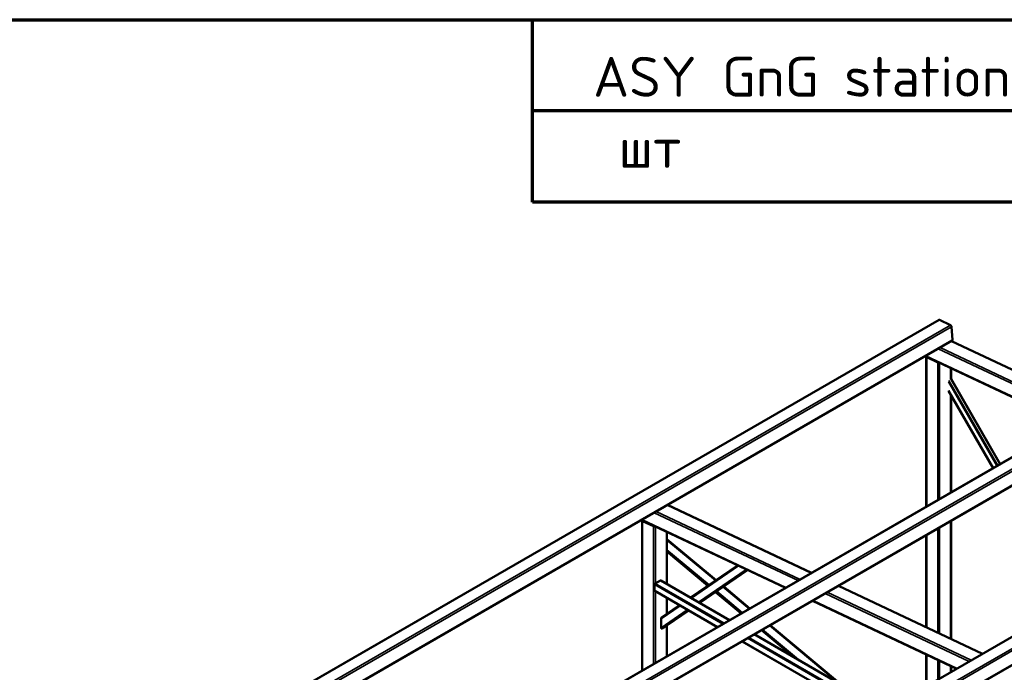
# Model space of a CAD drawing. Header units: millimetres. Extents: x 200 to 14650, y 200 to 10300.
# Tile 4 of 5: x 4403 to 8716, y 7438 to 10300. Entities that reach past the tile are written whole.
import ezdxf

# ---------------------------------------------------------------- set-up
doc = ezdxf.new("R2010")
doc.units = ezdxf.units.MM
doc.header["$LTSCALE"] = 50
for name, color, linetype, lineweight in [('Border (ISO)', 7, 'Continuous', 70), ('Symbol (ISO)', 7, 'Continuous', 25), ('Visible (ISO)', 7, 'Continuous', 50), ('Visible Narrow (ISO)', 7, 'Continuous', 35)]:
    doc.layers.add(name, color=color, linetype=linetype, lineweight=lineweight)
doc.styles.add('Note Text (DIN)', font='isocpeur.ttf')

# ---------------------------------------------------------------- blocks, each defined once
blk = doc.blocks.new('Borders right top border')
at = {"layer": 'Border (ISO)'}
for p, q in [((4, 206), (293, 206)), ((133, 190), (133, 206)), ((233, 198), (133, 198)), ((233, 190), (133, 190))]:
    blk.add_line(p, q, dxfattribs=at)

msp = doc.modelspace()

# ---------------------------------------------------------------- linework, layer by layer
at = {"layer": 'Visible (ISO)'}
for p, q in [((8430.5, 8983.5), (4612.1, 6778.9)), ((8433.1, 8983.4), (8481, 8960.8)), ((8485.6, 8953.7), (8490, 8895.9)), ((8488.7, 8892.7), (4670.4, 6688.1)), ((8485, 8890.5), (9116.1, 8592.4)), ((8373.7, 8823.6), (9002.3, 8526.7)), ((8374.8, 8821.7), (8374.8, 8164.4)), ((8424.6, 8796.8), (8376.6, 8819.5)), ((8378.7, 8820.8), (8426.8, 8798)), ((8483, 8772), (8483, 8724.7)), ((8483, 8725.2), (8698.8, 8351.4)), ((8471.8, 8672), (8667.4, 8333.3)), ((9180.1, 8629.4), (5361.8, 6424.8)), ((8483, 8652.7), (8483, 8226.8)), ((9238.4, 8538.5), (5420, 6334)), ((9929.8, 8275.2), (6111.4, 6070.7)), ((9988, 8184.4), (6169.7, 5979.9)), ((7240.5, 8172), (7871.6, 7873.9)), ((7129.2, 8105.1), (7757.8, 7808.2)), ((7130.3, 8103.1), (7130.3, 7445.9)), ((7180.1, 8078.3), (7132.1, 8101)), ((7134.2, 8102.2), (7182.3, 8079.5)), ((8483, 8102.4), (8483, 7585.1)), ((7238.5, 8053.5), (7238.5, 7825.5)), ((8374.8, 8039.9), (8374.8, 7636.2)), ((7453.5, 7842.2), (7238.5, 8021.5)), ((7418.1, 7817.9), (7238.5, 7967.6)), ((7548.1, 7907.2), (7342.1, 7765.6)), ((7592.1, 7886.5), (7382.4, 7742.4)), ((7184.4, 7796.6), (7184.4, 7822.7)), ((7187.2, 7827.6), (7209.8, 7840.6)), ((7211.8, 7840.8), (7513.1, 7666.9)), ((7602.1, 7718.3), (7487, 7814.3)), ((7990.2, 7817.9), (8621.3, 7519.8)), ((7185.2, 7794.7), (7459.9, 7636.1)), ((7563.9, 7696.2), (7451.6, 7789.9)), ((7293.5, 7732.2), (7215.3, 7678.5)), ((7238.5, 7764), (7238.5, 7694.4)), ((7876.4, 7752.2), (8507.5, 7454)), ((7333.7, 7709), (7238.3, 7643.4)), ((7212.7, 7672.2), (7212.7, 7633.4)), ((7215.5, 7630.2), (7238.1, 7643.3)), ((7238.5, 7643.5), (7238.5, 7508.3)), ((8002.4, 7384.4), (7690.3, 7644.7)), ((7620.9, 7604.7), (8194.6, 7273.4)), ((7792.5, 7505.6), (7652.1, 7622.7)), ((7567.6, 7573.9), (8141.4, 7242.7)), ((8374.8, 7516.7), (8374.8, 7377.5)), ((8483, 7465.6), (8483, 7439.9))]:
    msp.add_line(p, q, dxfattribs=at)
for centre, major_axis, ratio, start_param, end_param in [((8433.5, 8978.3), (-3, 5.2), 0.57735, 5.588544, 6.283185), ((8481.4, 8955.7), (3, -5.2), 0.57735, 0.876155, 2.446952), ((8485.7, 8897.9), (3, -5.2), 0.57735, 0, 0.876155), ((8376.6, 8828.9), (-2.99, -5.22), 0.57734, 5.701161, 6.328701), ((8380.8, 8822), (-6, -0.43), 0.522879, 5.855655, 7.030777), ((8380.8, 8822), (3, 0.22), 0.522879, 3.198579, 3.889184), ((8428.9, 8799.3), (6, 0.43), 0.522879, 3.889184, 5.064306), ((8428.9, 8799.3), (-3, -0.22), 0.522879, 0.747592, 1.438197), ((7132.1, 8110.4), (-2.99, -5.22), 0.57734, 5.701161, 6.328701), ((7136.3, 8103.5), (-6, -0.43), 0.522879, 5.855655, 7.030777), ((7136.3, 8103.5), (3, 0.22), 0.522879, 3.198579, 3.889184), ((7184.4, 8080.7), (6, 0.43), 0.522879, 3.889184, 5.064306), ((7184.4, 8080.7), (-3, -0.22), 0.522879, 0.747592, 1.438197), ((7187.2, 7824.3), (2, 3.46), 0.57735, 0.785398, 2.356194), ((7209.8, 7837.4), (2, 3.46), 0.57735, 0, 0.785398), ((7187.2, 7798.2), (-2, -3.46), 0.57735, 5.497787, 6.283185), ((7215.5, 7673.8), (1.22, 5.07), 0.503023, 0.509414, 2.016214), ((7238.1, 7648.1), (-1.22, -5.07), 0.503023, 0.445418, 0.509414), ((7215.5, 7635.1), (-1.22, -5.07), 0.503023, 5.157807, 6.728603)]:
    msp.add_ellipse(centre, major_axis=major_axis, ratio=ratio, start_param=start_param, end_param=end_param, dxfattribs=at)
at = {"layer": 'Visible Narrow (ISO)'}
for p, q in [((8433.1, 8983.4), (4614.7, 6778.8)), ((8481, 8960.8), (4662.6, 6756.2)), ((8485.6, 8953.7), (4667.2, 6749.1)), ((8490, 8895.9), (4671.6, 6691.3)), ((9114.5, 8591.5), (8483.4, 8889.6)), ((8426.4, 8856.7), (9057.5, 8558.5)), ((9066.4, 8563.7), (8435.3, 8861.8)), ((9004.4, 8527.9), (8373.3, 8826)), ((8376.6, 8819.5), (8376.6, 8165.4)), ((8378.7, 8821.3), (8378.7, 8820.8)), ((8418.8, 8802.3), (8419.2, 8801.6)), ((8424.6, 8796.8), (8424.6, 8193.2)), ((8427.6, 8798.2), (8427.9, 8797.7)), ((8433.1, 8795.5), (8433.1, 8198.1)), ((8481.2, 8772.8), (8481.2, 8721.6)), ((8474.1, 8717.6), (8688.8, 8345.7)), ((8482.4, 8722.9), (8697.3, 8350.6)), ((8471.3, 8711.3), (8684, 8342.9)), ((8471.3, 8674.4), (8668, 8333.7)), ((9182.8, 8629.3), (5364.4, 6424.7)), ((8481.2, 8655.7), (8481.2, 8225.8)), ((9230.6, 8606.6), (5412.3, 6402.1)), ((9235.3, 8599.5), (5416.9, 6395)), ((9239.6, 8541.7), (5421.2, 6337.2)), ((9932.4, 8275.1), (6114, 6070.6)), ((9980.3, 8252.5), (6161.9, 6048)), ((9984.9, 8245.4), (6166.5, 6040.9)), ((9989.3, 8187.6), (6170.9, 5983.1)), ((7870, 7872.9), (7238.9, 8171.1)), ((7181.9, 8138.1), (7813, 7840)), ((7821.9, 7845.2), (7190.8, 8143.3)), ((7759.9, 7809.4), (7128.8, 8107.5)), ((7132.1, 8101), (7132.1, 7446.9)), ((7134.2, 8102.7), (7134.2, 8102.2)), ((7180.1, 8078.3), (7180.1, 7474.6)), ((7182.3, 8080), (7182.3, 8079.5)), ((7188.6, 8077), (7188.6, 7828.4)), ((8424.6, 8068.7), (8424.6, 7612.7)), ((8433.1, 8073.6), (8433.1, 7608.6)), ((8481.2, 8101.4), (8481.2, 7585.9)), ((7236.7, 8054.3), (7236.7, 7826.5)), ((8376.6, 8041), (8376.6, 7635.4)), ((7450.5, 7840.2), (7238.5, 8017)), ((7423.4, 7821.5), (7238.5, 7975.7)), ((7419.5, 7818.9), (7238.5, 7969.9)), ((7418.1, 7817.9), (7238.5, 7967.7)), ((7552, 7905.4), (7345.7, 7763.6)), ((7585.5, 7889.6), (7376.3, 7745.9)), ((7589.9, 7887.5), (7380.4, 7743.5)), ((7592, 7886.5), (7382.4, 7742.4)), ((7184.4, 7822.7), (7483.7, 7649.9)), ((7187.2, 7827.6), (7489.3, 7653.2)), ((7209.8, 7840.6), (7512, 7666.2)), ((7598.9, 7716.4), (7484, 7812.2)), ((8619.7, 7518.8), (7988.6, 7816.9)), ((7184.4, 7796.6), (7461, 7636.8)), ((7188.6, 7792.7), (7188.6, 7479.5)), ((7236.7, 7765), (7236.7, 7693.2)), ((7564, 7696.2), (7451.6, 7789.9)), ((7565.5, 7697.1), (7453, 7790.9)), ((7569.7, 7699.5), (7456.9, 7793.6)), ((7931.5, 7784), (8562.6, 7485.9)), ((8571.6, 7491.1), (7940.5, 7789.2)), ((7297, 7730.2), (7212.7, 7672.2)), ((8509.5, 7455.2), (7878.4, 7753.4)), ((7327.7, 7712.5), (7212.7, 7633.4)), ((7331.8, 7710.1), (7215.5, 7630.2)), ((7333.7, 7709), (7238.1, 7643.3)), ((7236.7, 7642.5), (7236.7, 7507.3)), ((7984.9, 7394.5), (7687.1, 7642.9)), ((7619.7, 7604), (8193.5, 7272.8)), ((7792.7, 7505.5), (7652.1, 7622.7)), ((7801.2, 7500.6), (7653.7, 7623.6)), ((7824.1, 7487.3), (7657.8, 7626)), ((7568.8, 7574.6), (8142.5, 7243.4)), ((7591.4, 7587.7), (8165.2, 7256.4)), ((7597.1, 7590.9), (8170.8, 7259.7)), ((8376.6, 7515.9), (8376.6, 7378.5)), ((8424.6, 7493.2), (8424.6, 7406.2)), ((8433.1, 7489.1), (8433.1, 7411.1)), ((8481.2, 7466.4), (8481.2, 7438.9))]:
    msp.add_line(p, q, dxfattribs=at)

# ---------------------------------------------------------------- block references
at = {"xscale": 50, "yscale": 50, "zscale": 50}
msp.add_blockref('Borders right top border', (0, 0), dxfattribs=at)

# ---------------------------------------------------------------- texts
at = {"layer": 'Symbol (ISO)', "insert": (6915.3, 10137.1), "char_height": 175, "width": 4725.435, "attachment_point": 1, "line_spacing_factor": 1.068348, "style": 'Note Text (DIN)'}
msp.add_mtext('\\fISOCPEUR|b0|i0;ASY GnG station\\P\\fISOCPEUR|b0|i0; шт', dxfattribs=at)

doc.saveas('drawing.dxf')
